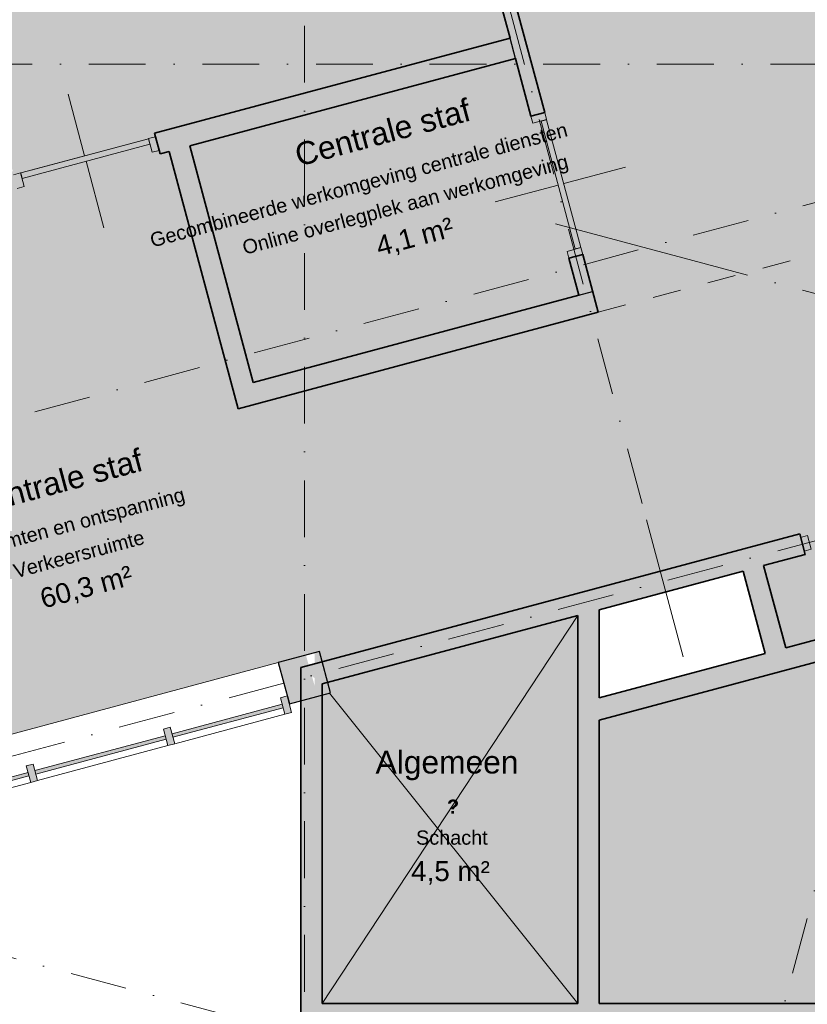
# Model space of a CAD drawing. Header units: millimetres. Extents: x -2530 to 151695, y -8763 to 71774.
# Tile 99 of 256: x 60286 to 65833, y 31881 to 38813. Entities that reach past the tile are written whole.
import ezdxf

# ---------------------------------------------------------------- set-up
doc = ezdxf.new("R2010")
doc.units = ezdxf.units.MM
doc.linetypes.add('Hidden', pattern=[400, 200, -200])
doc.linetypes.add('RR_Level', pattern=[800, 400, -200, 0, -200])
for name, color, linetype, lineweight in [('A-AREA-____-IDEN', 2, 'Continuous', 13), ('A-AREA-____-OTLN', 32, 'Hidden', 13), ('A-AREA-____-PATT', 32, 'Continuous', 9), ('A-DOOR-____-MCUT', 31, 'Continuous', 13), ('A-DOOR-____-OTLN', 31, 'Continuous', 18), ('A-GENM-____-OTLN', 13, 'Continuous', 13), ('A-GLAZ-CURT-MCUT', 52, 'Continuous', 13), ('A-GLAZ-CURT-OTLN', 52, 'Continuous', 13), ('A-GLAZ-CWMG-MCUT', 51, 'Continuous', 13), ('A-GLAZ-CWMG-OTLN', 51, 'Continuous', 13), ('A-WALL-____-MCUT', 113, 'Continuous', 35), ('A-WALL-____-PATT', 111, 'Continuous', 35), ('S-COLS-____-MCUT', 52, 'Continuous', 25), ('S-COLS-____-OTLN', 52, 'Continuous', 18), ('S-GRID-____-OTLN', 1, 'Continuous', 9)]:
    doc.layers.add(name, color=color, linetype=linetype, lineweight=lineweight)
doc.styles.add('Arial_1', font='arial.ttf', dxfattribs={"height": 100})
doc.styles.add('Arial_B', font='txt', dxfattribs={"height": 160})
doc.styles.add('Arial_B_1', font='txt', dxfattribs={"height": 100})
doc.styles.add('Arial_I', font='txt', dxfattribs={"height": 140})

# ---------------------------------------------------------------- blocks, each defined once
blk = doc.blocks.new('NLRS_28_SC_LIB_kolom recht_generiek_ISR - kolom beton_ONTWERP-6193514-plot_V2 Copy 1')
at = {"layer": 'S-COLS-____-OTLN', "lineweight": 13}
blk.add_hatch(color=256, dxfattribs=at).paths.add_polyline_path([(150, 150), (-150, 150), (-150, -150), (-115, -150), (-54.8, 75), (-51.4, -150), (150, -150), (150, 120.7)])
at = {"layer": 'S-COLS-____-MCUT'}
for p, q in [((150, 150), (-150, 150)), ((-150, 150), (-150, -150)), ((150, -150), (150, 150)), ((-150, -150), (150, -150))]:
    blk.add_line(p, q, dxfattribs=at)
blk = doc.blocks.new('NLRS_21_CWM_UN_rechthoek_GEN - 67x114-6173909-plot_V2 Copy 1')
at = {"layer": 'A-GLAZ-CWMG-OTLN'}
blk.add_hatch(color=127, dxfattribs=at).paths.add_polyline_path([(-50, 60), (0, 60), (0, -60), (-50, -60), (-50, 12.5)])
at = {"layer": 'A-GLAZ-CWMG-MCUT'}
for p, q in [((-50, 60), (0, 60)), ((-50, -60), (-50, 60)), ((0, 60), (0, -60)), ((0, -60), (-50, -60))]:
    blk.add_line(p, q, dxfattribs=at)
blk = doc.blocks.new('NLRS_21_CWP_UN_system_panel_GEN - oz_glas-6173903-plot_V2 Copy 1')
at = {"layer": 'A-GLAZ-CURT-OTLN'}
blk.add_hatch(color=127, dxfattribs=at).paths.add_polyline_path([(-475, -12.5), (475, -12.5), (475, 12.5), (-475, 12.5), (-475, 3)])
at = {"layer": 'A-GLAZ-CURT-MCUT'}
for p, q in [((475, 12.5), (-475, 12.5)), ((-475, 12.5), (-475, -12.5)), ((475, -12.5), (475, 12.5)), ((-475, -12.5), (475, -12.5))]:
    blk.add_line(p, q, dxfattribs=at)
blk = doc.blocks.new('NLRS_21_CWP_UN_system_panel_GEN - oz_glas-6173914-plot_V2 Copy 1')
at = {"layer": 'A-GLAZ-CURT-OTLN'}
blk.add_hatch(color=127, dxfattribs=at).paths.add_polyline_path([(-401.3, -12.5), (401.3, -12.5), (401.3, 12.5), (-401.3, 12.5), (-401.3, 0)])
at = {"layer": 'A-GLAZ-CURT-MCUT'}
for p, q in [((401.3, 12.5), (-401.3, 12.5)), ((-401.3, 12.5), (-401.3, -12.5)), ((401.3, -12.5), (401.3, 12.5)), ((-401.3, -12.5), (401.3, -12.5))]:
    blk.add_line(p, q, dxfattribs=at)
blk = doc.blocks.new('NLRS_21_CWM_UN_rechthoek_GEN - 67x114-V3-plot_V2 Copy 1')
at = {"layer": 'A-GLAZ-CWMG-OTLN'}
blk.add_line((54400.9, 31846), (53483.3, 31600.1), dxfattribs=at)
blk = doc.blocks.new('NLRS_21_CWM_UN_rechthoek_GEN - 67x114-6072948-plot_V2 Copy 1')
at = {"layer": 'A-GLAZ-CWMG-OTLN'}
blk.add_line((62153.4, 33923.3), (61378.1, 33715.5), dxfattribs=at)
blk = doc.blocks.new('NLRS_21_CWM_UN_rechthoek_GEN - 67x114-6173917-plot_V2 Copy 1')
at = {"layer": 'A-GLAZ-CWMG-OTLN'}
blk.add_hatch(color=127, dxfattribs=at).paths.add_polyline_path([(-25, 60), (25, 60), (25, -60), (-25, -60), (-25, 12.5)])
at = {"layer": 'A-GLAZ-CWMG-MCUT'}
for p, q in [((-25, 60), (25, 60)), ((-25, -60), (-25, 60)), ((25, 60), (25, -60)), ((25, -60), (-25, -60))]:
    blk.add_line(p, q, dxfattribs=at)
blk = doc.blocks.new('Lockers vide13 - Lockers vide-6079556-plot_V2 Copy 1')
at = {"layer": 'A-GENM-____-OTLN'}
for p, q in [((57041.5, 27239.8), (56918.2, 27239.8)), ((56918.2, 27239.8), (57041.5, 27239.8)), ((56918.2, 26936.8), (52015.5, 26936.8)), ((52015.5, 26936.8), (56918.2, 26936.8))]:
    blk.add_line(p, q, dxfattribs=at)
blk = doc.blocks.new('32_dubbele deur-met-bovenlicht_ontwerpers - 2315 x 1600-5968925-plot_V2 Copy 1')
at = {"layer": 'A-DOOR-____-MCUT'}
for p, q in [((-802, 50), (-852, 50)), ((-802, -50), (-802, 50)), ((802, 50), (802, -50)), ((852, 50), (802, 50)), ((-852, -50), (-802, -50)), ((802, -50), (852, -50))]:
    blk.add_line(p, q, dxfattribs=at)
blk = doc.blocks.new('32_binnendeur_ontwerpers - 2315 x 930-6426849-plot_V2 Copy 1')
at = {"layer": 'A-DOOR-____-MCUT'}
for p, q in [((-517, 50), (-467, 50)), ((-467, 50), (-467, -50)), ((467, 50), (517, 50)), ((467, -50), (467, 50)), ((-467, -50), (-517, -50)), ((517, -50), (467, -50))]:
    blk.add_line(p, q, dxfattribs=at)
at = {"layer": 'A-DOOR-____-OTLN'}
for p, q in [((0, -10), (0, 475)), ((0, -500), (0, -50))]:
    blk.add_line(p, q, dxfattribs=at)
blk = doc.blocks.new('32_binnendeur_ontwerpers - 2315 x 930-6426853-plot_V2 Copy 1')
at = {"layer": 'A-DOOR-____-MCUT'}
for p, q in [((-517, 50), (-467, 50)), ((-467, 50), (-467, -50)), ((467, 50), (517, 50)), ((467, -50), (467, 50)), ((-467, -50), (-517, -50)), ((517, -50), (467, -50))]:
    blk.add_line(p, q, dxfattribs=at)
at = {"layer": 'A-DOOR-____-OTLN'}
for p, q in [((0, -10), (0, 450)), ((0, -500), (0, -50))]:
    blk.add_line(p, q, dxfattribs=at)
blk = doc.blocks.new('deurblad_abstract_linksdraaiend - deurblad_abstract_linksdraaiend-6426888-plot_V2 Copy 1')
at = {"layer": 'A-DOOR-____-OTLN', "lineweight": 13}
for p, q in [((108426.8, 17855.2), (109325.1, 18095.9)), ((109335.4, 18057.2), (109325.1, 18095.9)), ((109335.4, 18057.2), (108437.1, 17816.5)), ((108426.8, 17855.2), (108437.1, 17816.5))]:
    blk.add_line(p, q, dxfattribs=at)
blk = doc.blocks.new('draairichting - draairichting_links-6426892-plot_V2 Copy 1')
at = {"layer": 'A-DOOR-____-MCUT'}
blk.add_line((109263, 18037.8), (108437.1, 17816.5), dxfattribs=at)

msp = doc.modelspace()

# ---------------------------------------------------------------- hatches: boundary and pattern name
at = {"layer": 'A-AREA-____-PATT', "transparency": 33554509}
for color, points in [(254, [(64360.1507, 36753.8517), (66364.4468, 37290.9012), (65846.8087, 39222.7529), (68961.9195, 40057.4443), (69479.5576, 38125.5927), (71483.8537, 38662.6422), (69529.7699, 45955.3822), (69457.3255, 45935.9707), (69379.6798, 46225.7485), (69452.1242, 46245.1599), (69416.5366, 46377.9747), (62292.8334, 44469.1849), (62328.4212, 44336.3695), (62425.0138, 44362.2514), (62502.6595, 44072.4736), (62406.0669, 44046.5917), (62586.0756, 43374.7903), (62537.7793, 43361.8494), (62805.3982, 42363.0821), (62853.6945, 42376.023), (63983.6984, 38158.7908), (63935.4021, 38145.8499), (64203.021, 37147.0826), (64251.3173, 37160.0235), (64353.007, 36780.5126)]), (254, [(60256.774, 37673.1438), (61255.5413, 37940.7627), (61236.1299, 38013.2071), (63739.4496, 38683.9696), (63014.7563, 41388.5619), (59512.6693, 40450.1806), (60247.7651, 37706.7654)]), (254, [(45162.4863, 29510.313), (47166.7824, 30047.3625), (47107.7717, 30267.5936), (47397.5494, 30345.2393), (47460.4425, 30110.5193), (47508.7388, 30123.4603), (47521.0327, 30077.5788), (48438.6622, 30323.4569), (48426.3683, 30369.3384), (48474.6646, 30382.2793), (48486.9585, 30336.3978), (49404.588, 30582.2759), (49392.2941, 30628.1574), (49440.6411, 30640.9092), (49452.8843, 30595.2169), (50370.5138, 30841.095), (50358.2199, 30886.9764), (50406.5162, 30899.9174), (50418.8101, 30854.0359), (51336.4397, 31099.914), (51324.1458, 31145.7955), (51372.4421, 31158.7364), (51384.736, 31112.855), (52111.9834, 31308.6494), (52099.9217, 31353.664), (52148.218, 31366.605), (52085.325, 31601.325), (62397.5494, 34364.4772), (62418.3705, 34292.4104), (65779.4867, 35193.0188), (65798.8981, 35120.5744), (67444.8358, 35561.602), (67425.4243, 35634.0465), (67927.7058, 35768.6324), (67947.1172, 35696.1879), (68945.8845, 35963.8068), (68926.4731, 36036.2513), (69650.9174, 36230.3656), (69670.3289, 36157.9211), (71988.5508, 36779.0868), (71483.8537, 38662.6422), (61823.9896, 36074.2894), (61338.7038, 37885.4003), (61274.9527, 37868.3183), (61255.5413, 37940.7627), (60256.774, 37673.1438), (60276.1854, 37600.6994), (60131.2966, 37561.8765), (60111.8851, 37634.3209), (59113.1178, 37366.7021), (59132.5293, 37294.2576), (59068.7782, 37277.1756), (59554.0639, 35466.0646), (47480.5969, 32230.9889), (47474.9029, 32252.2393), (46635.7886, 32029.0584), (46632.3211, 32041.9993), (46584.0248, 32029.0584), (46571.7309, 32074.9398), (46106.4306, 31950.263), (46118.7245, 31904.3815), (46070.4282, 31891.4406), (46054.899, 31949.3961), (45056.1317, 31681.7772), (45071.6609, 31623.8217), (45023.3646, 31610.8807), (45011.0707, 31656.7622), (44543.2867, 31531.4198), (44559.4629, 31471.0495), (44631.9073, 31490.4609), (44666.2008, 31362.4757), (44593.7564, 31343.0643), (45034.784, 29697.1267), (45107.2285, 29716.5381), (45140.5775, 29592.0779)]), (254, [(61930.0556, 36258.0011), (64224.7353, 36872.8587), (64154.7247, 37134.1416), (64203.021, 37147.0826), (63935.4021, 38145.8499), (63887.1059, 38132.9089), (63778.2724, 38539.0808), (61483.5927, 37924.2232), (61877.0226, 36455.923)]), (254, [(69556.4136, 31886.0821), (70142.0351, 31886.0821), (69061.8885, 35917.2443), (68965.2959, 35891.3624), (68945.8845, 35963.8068), (67947.1172, 35696.1879), (67966.5286, 35623.7435), (67988.7533, 35629.6986), (68182.8676, 34905.2542), (64366.5518, 33882.6755), (64366.5518, 31886.0821), (68716.5518, 31886.0821)]), (10, [(65680.9339, 34390.1545), (67999.1559, 35011.3203), (67843.8645, 35590.8757), (67464.2472, 35489.1576), (67444.8358, 35561.602), (65798.8981, 35120.5744), (65818.3096, 35048.1299), (65525.6425, 34969.71), (65627.9009, 34588.0764)]), (10, [(62705.1712, 31886.0821), (64216.5518, 31886.0821), (64216.5518, 34618.9403), (62455.7837, 34147.1439), (62475.1951, 34074.6994), (62416.5518, 34058.986), (62416.5518, 31886.0821)])]:
    msp.add_hatch(color=color, dxfattribs=at).paths.add_polyline_path(points)
at = {"layer": 'A-WALL-____-PATT', "lineweight": 18}
h = msp.add_hatch(color=47, dxfattribs=at)
h.paths.add_polyline_path([(64224.7353, 36872.8587), (64321.3279, 36898.7406), (64251.3173, 37160.0235), (64154.7247, 37134.1416), (64217.8003, 36898.7406)])
h.paths.add_polyline_path([(63887.1059, 38132.9089), (63983.6984, 38158.7908), (62853.6945, 42376.023), (62757.1019, 42350.1411), (63880.1708, 38158.7908)])
h.paths.add_polyline_path([(62489.483, 43348.9084), (62586.0756, 43374.7903), (62267.3394, 44564.33), (62170.7468, 44538.4481), (62437.6017, 43542.5321)])
h = msp.add_hatch(color=47, dxfattribs=at)
h.paths.add_polyline_path([(56630.4213, 36623.8198), (59132.5293, 37294.2576), (59093.7064, 37439.1465), (56591.5985, 36768.7087)])
h.paths.add_polyline_path([(60131.2966, 37561.8765), (60276.1854, 37600.6994), (60237.3626, 37745.5882), (60092.4737, 37706.7654)])
h.paths.add_polyline_path([(61274.9527, 37868.3183), (63778.2724, 38539.0808), (63739.4496, 38683.9696), (61236.1299, 38013.2071), (61270.3756, 37885.4003)])
for points in [[(61823.9896, 36074.2894), (61968.8784, 36113.1122), (61483.5927, 37924.2232), (61338.7038, 37885.4003), (61521.9767, 37201.4166)], [(61968.8784, 36113.1122), (64360.1507, 36753.8517), (64321.3279, 36898.7406), (61930.0556, 36258.0011)], [(65719.7568, 34245.2657), (68182.8676, 34905.2542), (68144.0448, 35050.1431), (65680.9339, 34390.1545), (65718.0245, 34251.7308)], [(65574.8679, 34206.4428), (65719.7568, 34245.2657), (65525.6425, 34969.71), (65380.7536, 34930.8872), (65562.733, 34251.7308)], [(64216.5518, 31886.0821), (64366.5518, 31886.0821), (64366.5518, 34659.1326), (64216.5518, 34618.9403), (64216.5518, 31891.4393)], [(64366.5518, 33882.6755), (65574.8679, 34206.4428), (65536.045, 34351.3317), (64366.5518, 34037.9669)], [(62266.5518, 27161.7966), (62416.5518, 27161.7966), (62416.5518, 34136.6317), (62266.5518, 34096.4393), (62266.5518, 27236.7966)], [(70699.8656, 31736.0821), (70659.6732, 31886.0821), (62416.5518, 31886.0821), (62416.5518, 31736.0821), (70698.2874, 31736.0821)]]:
    msp.add_hatch(color=47, dxfattribs=at).paths.add_polyline_path(points)
h = msp.add_hatch(color=47, dxfattribs=at)
h.paths.add_polyline_path([(62416.5518, 34136.6317), (65818.3096, 35048.1299), (65779.4867, 35193.0188), (62266.5518, 34251.7308), (62361.4526, 34178.9108)])
h.paths.add_polyline_path([(67464.2472, 35489.1576), (67966.5286, 35623.7435), (67927.7058, 35768.6324), (67425.4243, 35634.0465), (67436.9919, 35590.8757)])
h.paths.add_polyline_path([(68965.2959, 35891.3624), (69544.8514, 36046.6538), (69553.6016, 36061.8095), (69601.4133, 36061.8095), (69689.7403, 36085.4767), (69650.9174, 36230.3656), (68926.4731, 36036.2513), (68958.3609, 35917.2443)])

# ---------------------------------------------------------------- linework, layer by layer
at = {"lineweight": 13}
for p, q in [((62416.5518, 31886.0821), (64216.5518, 34618.9403)), ((64216.5518, 31886.0821), (62467.6933, 34072.6893))]:
    msp.add_line(p, q, dxfattribs=at)
at = {"layer": 'A-AREA-____-OTLN', "color": 9}
msp.add_line((64360.1507, 36753.8517), (66364.4468, 37290.9012), dxfattribs=at)
at = {"layer": 'A-WALL-____-MCUT'}
for p, q in [((63983.6984, 38158.7908), (62853.6945, 42376.023)), ((63014.7563, 41388.5619), (63739.4496, 38683.9696)), ((63739.4496, 38683.9696), (61236.1299, 38013.2071)), ((61483.5927, 37924.2232), (63778.2724, 38539.0808)), ((63778.2724, 38539.0808), (63887.1059, 38132.9089)), ((63887.1059, 38132.9089), (63983.6984, 38158.7908)), ((61236.1299, 38013.2071), (61274.9527, 37868.3183)), ((61930.0556, 36258.0011), (61483.5927, 37924.2232)), ((61274.9527, 37868.3183), (61338.7038, 37885.4003)), ((61338.7038, 37885.4003), (61823.9896, 36074.2894)), ((64251.3173, 37160.0235), (64154.7247, 37134.1416)), ((64360.1507, 36753.8517), (64251.3173, 37160.0235)), ((64154.7247, 37134.1416), (64224.7353, 36872.8587)), ((64224.7353, 36872.8587), (61930.0556, 36258.0011)), ((61823.9896, 36074.2894), (64360.1507, 36753.8517)), ((65779.4867, 35193.0188), (62266.5518, 34251.7308)), ((65818.3096, 35048.1299), (65779.4867, 35193.0188)), ((65525.6425, 34969.71), (65818.3096, 35048.1299)), ((67999.1559, 35011.3203), (65680.9339, 34390.1545)), ((65680.9339, 34390.1545), (65525.6425, 34969.71)), ((64366.5518, 34659.1326), (65380.7536, 34930.8872)), ((64366.5518, 33882.6755), (68182.8676, 34905.2542)), ((65380.7536, 34930.8872), (65536.045, 34351.3317)), ((62416.5518, 34136.6317), (64216.5518, 34618.9403)), ((64216.5518, 34618.9403), (64216.5518, 31886.0821)), ((64366.5518, 34037.9669), (64366.5518, 34659.1326)), ((65536.045, 34351.3317), (64366.5518, 34037.9669)), ((62266.5518, 34251.7308), (62266.5518, 27011.7966)), ((62416.5518, 31886.0821), (62416.5518, 34136.6317)), ((64366.5518, 31886.0821), (64366.5518, 33882.6755)), ((64216.5518, 31886.0821), (62416.5518, 31886.0821)), ((70142.0351, 31886.0821), (64366.5518, 31886.0821))]:
    msp.add_line(p, q, dxfattribs=at)
at = {"layer": 'A-WALL-____-MCUT', "lineweight": 25}
for p, q in [((63778.2724, 38539.0808), (63739.4496, 38683.9696)), ((64224.7353, 36872.8587), (64321.3279, 36898.7406))]:
    msp.add_line(p, q, dxfattribs=at)
at = {"layer": 'S-GRID-____-OTLN', "linetype": 'RR_Level'}
for p, q in [((62291.4834, 70774.2271), (62291.4834, -6763.3674)), ((60551.4729, 12778.8125), (70651.6799, 50473.2984)), ((146046.376, 9216.1125), (-468.8634, 48474.7526)), ((61666.6845, 46612.8196), (64699.9023, 35292.6964)), ((90146.5493, 44025.6431), (-68.3933, 19852.6221)), ((90741.8331, 41804.0137), (-68.3933, 17471.4868)), ((-34.3191, 38500), (143998.0499, 38500)), ((65026.4766, 37117.0697), (146431.6199, 15304.6273))]:
    msp.add_line(p, q, dxfattribs=at)
at = {"layer": 'S-GRID-____-OTLN'}
for p, q in [((64060.5507, 37375.8887), (65026.4766, 37117.0697)), ((64699.9023, 35292.6964), (64958.7214, 34326.7706))]:
    msp.add_line(p, q, dxfattribs=at)

# ---------------------------------------------------------------- block references
at = {"layer": 'A-DOOR-____-OTLN'}
for name, p, rotation in [('32_binnendeur_ontwerpers - 2315 x 930-6426849-plot_V2 Copy 1', (60756.1577, 37806.9532), 194.9999999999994), ('32_binnendeur_ontwerpers - 2315 x 930-6426853-plot_V2 Copy 1', (64069.2116, 37646.4662), 104.9999999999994), ('deurblad_abstract_linksdraaiend - deurblad_abstract_linksdraaiend-6426888-plot_V2 Copy 1', (82054.4006, -71226.8845), 89.99999999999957), ('deurblad_abstract_linksdraaiend - deurblad_abstract_linksdraaiend-6426888-plot_V2 Copy 1', (169629.5084, 55792.1422), 180), ('draairichting - draairichting_links-6426892-plot_V2 Copy 1', (169629.5084, 55792.1422), 180), ('32_dubbele deur-met-bovenlicht_ontwerpers - 2315 x 1600-5968925-plot_V2 Copy 1', (66621.867, 35341.0882), 14.99999999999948)]:
    msp.add_blockref(name, p, dxfattribs=dict(at, rotation=rotation))
at = {"layer": 'A-GENM-____-OTLN', "rotation": 195.000000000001}
msp.add_blockref('Lockers vide13 - Lockers vide-6079556-plot_V2 Copy 1', (105379.1604, 73768.389), dxfattribs=at)
at = {"layer": 'A-GLAZ-CURT-OTLN', "rotation": 14.99999999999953}
for name, p in [('NLRS_21_CWP_UN_system_panel_GEN - oz_glas-6173914-plot_V2 Copy 1', (61750.2346, 33877.341)), ('NLRS_21_CWP_UN_system_panel_GEN - oz_glas-6173903-plot_V2 Copy 1', (60855.4605, 33637.587)), ('NLRS_21_CWP_UN_system_panel_GEN - oz_glas-6173903-plot_V2 Copy 1', (59889.5347, 33378.768))]:
    msp.add_blockref(name, p, dxfattribs=at)
at = {"layer": 'A-GLAZ-CWMG-OTLN', "extrusion": (0, 0, -1), "rotation": 165.0000000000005}
for name, p in [('NLRS_21_CWM_UN_rechthoek_GEN - 67x114-6173909-plot_V2 Copy 1', (-62186.1939, 33994.1559)), ('NLRS_21_CWM_UN_rechthoek_GEN - 67x114-6173917-plot_V2 Copy 1', (-61338.4234, 33766.9965)), ('NLRS_21_CWM_UN_rechthoek_GEN - 67x114-6173917-plot_V2 Copy 1', (-60372.4976, 33508.1775))]:
    msp.add_blockref(name, p, dxfattribs=at)
at = {"layer": 'A-GLAZ-CWMG-OTLN'}
for name, p in [('NLRS_21_CWM_UN_rechthoek_GEN - 67x114-6072948-plot_V2 Copy 1', (0, 0)), ('NLRS_21_CWM_UN_rechthoek_GEN - 67x114-V3-plot_V2 Copy 1', (6928.8987, 1856.5928)), ('NLRS_21_CWM_UN_rechthoek_GEN - 67x114-V3-plot_V2 Copy 1', (5962.9729, 1597.7738))]:
    msp.add_blockref(name, p, dxfattribs=at)
at = {"layer": 'S-COLS-____-OTLN', "lineweight": 13, "rotation": 194.9999999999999}
msp.add_blockref('NLRS_28_SC_LIB_kolom recht_generiek_ISR - kolom beton_ONTWERP-6193514-plot_V2 Copy 1', (62291.4834, 34180.7654), dxfattribs=at)

# ---------------------------------------------------------------- texts
at = {"layer": 'A-AREA-____-IDEN', "lineweight": 9, "attachment_point": 1, "rotation": 15}
for s, insert, char_height, width, style in [('Centrale staf', (62209.8274, 37933.1822), 160, 1539.24, 'Arial_B'), ('Gecombineerde werkomgeving centrale diensten', (61194.5623, 37305.5076), 100, 4425.315, 'Arial_B_1'), ('Online overlegplek aan werkomgeving', (61844.9612, 37254.3632), 100, 2934.17625, 'Arial_1'), ('4,1 m²', (62781.7649, 37281.8615), 140, 721.51875, 'Arial_I'), ('Centrale staf', (59901.4998, 35468.646), 160, 1539.24, 'Arial_B'), ('Vergaderruimten en ontspanning', (59466.7561, 34996.5216), 100, 2966.24375, 'Arial_B_1'), ('Verkeersruimte', (60233.0662, 34976.4354), 100, 1186.4975, 'Arial_1'), ('60,3 m²', (60416.4477, 34802.0549), 140, 865.8225, 'Arial_I')]:
    msp.add_mtext(s, dxfattribs=dict(at, insert=insert, char_height=char_height, width=width, style=style))
at = {"layer": 'A-AREA-____-IDEN', "lineweight": 9, "attachment_point": 1}
for s, insert, char_height, width, style in [('Algemeen', (62792.6359, 33666.2534), 160, 1218.565, 'Arial_B'), ('\\fArial|b1|i0|c0|p34|;?', (63295.5109, 33322.7362), 100, 112.23625, 'Arial_B_1'), ('Schacht', (63077.5109, 33104.9988), 100, 641.35, 'Arial_1'), ('4,5 m²', (63043.5109, 32889.0975), 140, 721.51875, 'Arial_I')]:
    msp.add_mtext(s, dxfattribs=dict(at, insert=insert, char_height=char_height, width=width, style=style))

doc.saveas('drawing.dxf')
